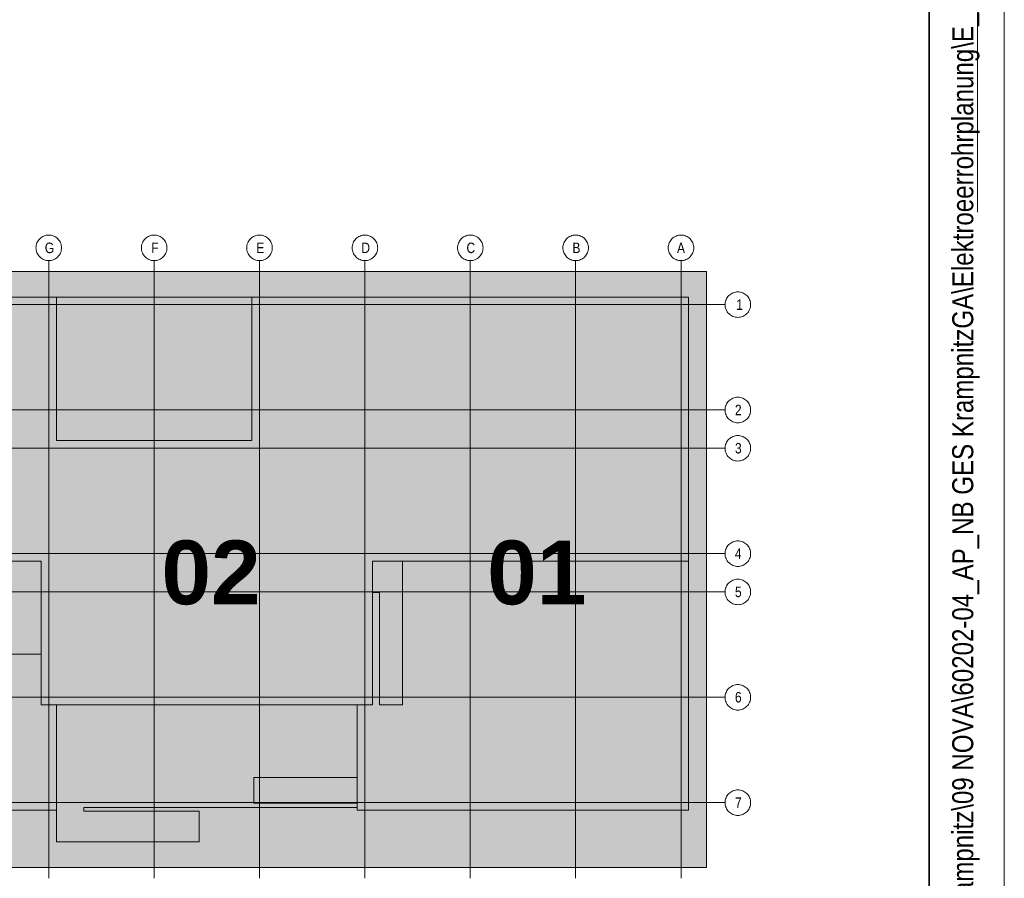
# Model space of a CAD drawing. Extents: x -720 to 300, y 62 to 1162.
# Tile 36 of 256: x 235 to 300, y 239 to 296. Entities that reach past the tile are written whole.
import ezdxf
from ezdxf.lldxf.tags import DXFTag

# ---------------------------------------------------------------- set-up
doc = ezdxf.new("R2010")
doc.units = 0
for name, color, linetype, lineweight in [('iwb_Plankopf Linie', 7, 'Continuous', 13), ('iwb_Plankopf Rahmen', 7, 'Continuous', 35), ('iwb_Plankopf Text', 7, 'Continuous', 18), ('PK_LP', 7, 'Continuous', 9), ('PK_LP_Achsen', 7, 'STRICHPUNKT2', 5)]:
    doc.layers.add(name, color=color, linetype=linetype, lineweight=lineweight)
for name, color, linetype, lineweight, true_color in [('PK_LP_T06', 7, 'Continuous', 9, 0xb2b200), ('PK_LP_T06_Rest', 9, 'Continuous', 9, 0x808080), ('PK_LP_Tennung', 9, 'Continuous', 18, 0x808080)]:
    doc.layers.add(name, color=color, linetype=linetype, lineweight=lineweight, true_color=true_color)
doc.styles.get("Standard").update_dxf_attribs({"font": 'ARIALN.TTF'})
tags = doc.linetypes.add('grob', pattern=[14, 3, -8, 3]).pattern_tags.tags
tags[8:9] = [DXFTag(74, 4), DXFTag(75, 0), DXFTag(340, '0'), DXFTag(46, 0.0), DXFTag(50, 0.0), DXFTag(44, 0.0), DXFTag(45, 0.0)]
tags[6:7] = [DXFTag(74, 4), DXFTag(75, 0), DXFTag(340, '0'), DXFTag(46, 0.0), DXFTag(50, 0.0), DXFTag(44, 0.0), DXFTag(45, 0.0)]
tags[4:5] = [DXFTag(74, 4), DXFTag(75, 0), DXFTag(340, '0'), DXFTag(46, 0.0), DXFTag(50, 0.0), DXFTag(44, 0.0), DXFTag(45, 0.0)]
tags = doc.linetypes.add('STRICHPUNKT2', pattern=[12.7, 6.35, -3.175, 0, -3.175]).pattern_tags.tags
tags[10:11] = [DXFTag(74, 4), DXFTag(75, 0), DXFTag(340, '0'), DXFTag(46, 0.0), DXFTag(50, 0.0), DXFTag(44, 0.0), DXFTag(45, 0.0)]
tags[8:9] = [DXFTag(74, 4), DXFTag(75, 0), DXFTag(340, '0'), DXFTag(46, 0.0), DXFTag(50, 0.0), DXFTag(44, 0.0), DXFTag(45, 0.0)]
tags[6:7] = [DXFTag(74, 4), DXFTag(75, 0), DXFTag(340, '0'), DXFTag(46, 0.0), DXFTag(50, 0.0), DXFTag(44, 0.0), DXFTag(45, 0.0)]
tags[4:5] = [DXFTag(74, 4), DXFTag(75, 0), DXFTag(340, '0'), DXFTag(46, 0.0), DXFTag(50, 0.0), DXFTag(44, 0.0), DXFTag(45, 0.0)]

# ---------------------------------------------------------------- blocks, each defined once
blk = doc.blocks.new('Blockreferenz-A06G93U78I')
at = {"layer": 'PK_LP', "linetype": 'grob', "lineweight": 5, "ltscale": 0.13}
for p, q in [((215.726, 279.685), (236.763, 279.685)), ((236.763, 279.685), (257.801, 279.685)), ((236.763, 240.014), (236.763, 279.685)), ((236.763, 279.685), (236.763, 240.014)), ((257.801, 279.685), (280.538, 279.685)), ((257.801, 240.014), (257.801, 279.685)), ((257.801, 279.685), (257.801, 240.014)), ((280.538, 279.685), (280.538, 240.014)), ((236.763, 240.014), (215.726, 240.014)), ((257.801, 240.014), (236.763, 240.014)), ((280.538, 240.014), (257.801, 240.014))]:
    blk.add_line(p, q, dxfattribs=at)
at = {"layer": 'PK_LP', "linetype": 'ByBlock', "lineweight": 13, "ltscale": 0.13}
for p, q in [((208.206, 277.985), (237.271, 277.985)), ((237.271, 277.985), (250.281, 277.985)), ((237.271, 268.423), (237.271, 277.985)), ((237.271, 277.985), (237.271, 268.423)), ((250.281, 277.985), (250.281, 268.423)), ((250.281, 268.423), (250.281, 277.985)), ((250.281, 277.985), (279.346, 277.985)), ((279.346, 277.985), (279.346, 260.395)), ((250.281, 268.423), (237.271, 268.423)), ((237.271, 268.423), (250.281, 268.423)), ((236.256, 260.395), (216.233, 260.395)), ((236.256, 250.833), (236.256, 260.395)), ((279.346, 260.395), (258.308, 260.395)), ((258.308, 260.395), (258.308, 250.833)), ((260.306, 260.395), (258.308, 260.395)), ((258.308, 260.395), (258.308, 258.319)), ((279.346, 260.395), (258.308, 260.395)), ((258.308, 260.395), (258.308, 250.833)), ((260.306, 250.833), (260.306, 260.395)), ((279.346, 243.82), (279.346, 260.395)), ((258.308, 258.319), (258.776, 258.319)), ((258.776, 258.319), (258.776, 250.833)), ((236.256, 254.222), (220.371, 254.222)), ((236.256, 250.833), (236.256, 254.222)), ((237.271, 250.833), (236.256, 250.833)), ((258.308, 250.833), (236.256, 250.833)), ((237.271, 250.833), (237.271, 241.714)), ((257.293, 250.833), (237.271, 250.833)), ((237.271, 243.82), (237.271, 250.833)), ((257.293, 243.996), (257.293, 250.833)), ((258.308, 250.833), (257.293, 250.833)), ((257.293, 250.833), (257.293, 245.994)), ((258.776, 250.833), (260.306, 250.833)), ((250.408, 245.994), (250.408, 244.294)), ((257.293, 245.994), (250.408, 245.994)), ((215.218, 243.82), (237.271, 243.82)), ((239.097, 243.754), (239.097, 243.996)), ((239.097, 243.996), (257.293, 243.996)), ((246.781, 243.754), (239.097, 243.754)), ((246.781, 241.714), (246.781, 243.754)), ((250.408, 244.294), (257.293, 244.294)), ((257.293, 244.294), (257.293, 243.82)), ((257.293, 243.82), (279.346, 243.82)), ((237.271, 241.714), (246.781, 241.714))]:
    blk.add_line(p, q, dxfattribs=at)
at = {"layer": 'PK_LP_Achsen', "linetype": 'ByBlock', "ltscale": 0.13}
for p, q in [((236.057, 281.73), (236.106, 281.797)), ((236.106, 281.797), (236.162, 281.859)), ((236.162, 281.859), (236.224, 281.915)), ((236.224, 281.915), (236.291, 281.964)), ((236.291, 281.964), (236.363, 282.007)), ((236.363, 282.007), (236.438, 282.043)), ((236.438, 282.043), (236.517, 282.071)), ((236.517, 282.071), (236.598, 282.091)), ((236.598, 282.091), (236.68, 282.103)), ((236.68, 282.103), (236.763, 282.108)), ((236.763, 282.108), (236.847, 282.103)), ((236.847, 282.103), (236.929, 282.091)), ((236.929, 282.091), (237.01, 282.071)), ((237.01, 282.071), (237.089, 282.043)), ((237.089, 282.043), (237.164, 282.007)), ((237.164, 282.007), (237.236, 281.964)), ((237.236, 281.964), (237.303, 281.915)), ((237.303, 281.915), (237.364, 281.859)), ((237.364, 281.859), (237.42, 281.797)), ((237.42, 281.797), (237.47, 281.73)), ((243.069, 281.73), (243.119, 281.797)), ((243.119, 281.797), (243.175, 281.859)), ((243.175, 281.859), (243.237, 281.915)), ((243.237, 281.915), (243.304, 281.964)), ((243.304, 281.964), (243.375, 282.007)), ((243.375, 282.007), (243.451, 282.043)), ((243.451, 282.043), (243.529, 282.071)), ((243.529, 282.071), (243.61, 282.091)), ((243.61, 282.091), (243.693, 282.103)), ((243.693, 282.103), (243.776, 282.108)), ((243.776, 282.108), (243.859, 282.103)), ((243.859, 282.103), (243.942, 282.091)), ((243.942, 282.091), (244.023, 282.071)), ((244.023, 282.071), (244.101, 282.043)), ((244.101, 282.043), (244.177, 282.007)), ((244.177, 282.007), (244.248, 281.964)), ((244.248, 281.964), (244.315, 281.915)), ((244.315, 281.915), (244.377, 281.859)), ((244.377, 281.859), (244.433, 281.797)), ((244.433, 281.797), (244.483, 281.73)), ((250.082, 281.73), (250.131, 281.797)), ((250.131, 281.797), (250.187, 281.859)), ((250.187, 281.859), (250.249, 281.915)), ((250.249, 281.915), (250.316, 281.964)), ((250.316, 281.964), (250.388, 282.007)), ((250.388, 282.007), (250.463, 282.043)), ((250.463, 282.043), (250.542, 282.071)), ((250.542, 282.071), (250.623, 282.091)), ((250.623, 282.091), (250.705, 282.103)), ((250.705, 282.103), (250.788, 282.108)), ((250.788, 282.108), (250.872, 282.103)), ((250.872, 282.103), (250.954, 282.091)), ((250.954, 282.091), (251.035, 282.071)), ((251.035, 282.071), (251.114, 282.043)), ((251.114, 282.043), (251.189, 282.007)), ((251.189, 282.007), (251.261, 281.964)), ((251.261, 281.964), (251.328, 281.915)), ((251.328, 281.915), (251.389, 281.859)), ((251.389, 281.859), (251.445, 281.797)), ((251.445, 281.797), (251.495, 281.73)), ((257.094, 281.73), (257.144, 281.797)), ((257.144, 281.797), (257.2, 281.859)), ((257.2, 281.859), (257.262, 281.915)), ((257.262, 281.915), (257.329, 281.964)), ((257.329, 281.964), (257.4, 282.007)), ((257.4, 282.007), (257.476, 282.043)), ((257.476, 282.043), (257.554, 282.071)), ((257.554, 282.071), (257.635, 282.091)), ((257.635, 282.091), (257.718, 282.103)), ((257.718, 282.103), (257.801, 282.108)), ((257.801, 282.108), (257.884, 282.103)), ((257.884, 282.103), (257.967, 282.091)), ((257.967, 282.091), (258.048, 282.071)), ((258.048, 282.071), (258.126, 282.043)), ((258.126, 282.043), (258.202, 282.007)), ((258.202, 282.007), (258.273, 281.964)), ((258.273, 281.964), (258.34, 281.915)), ((258.34, 281.915), (258.402, 281.859)), ((258.402, 281.859), (258.458, 281.797)), ((258.458, 281.797), (258.508, 281.73)), ((264.107, 281.73), (264.156, 281.797)), ((264.156, 281.797), (264.212, 281.859)), ((264.212, 281.859), (264.274, 281.915)), ((264.274, 281.915), (264.341, 281.964)), ((264.341, 281.964), (264.413, 282.007)), ((264.413, 282.007), (264.488, 282.043)), ((264.488, 282.043), (264.567, 282.071)), ((264.567, 282.071), (264.648, 282.091)), ((264.648, 282.091), (264.73, 282.103)), ((264.73, 282.103), (264.813, 282.108)), ((264.813, 282.108), (264.897, 282.103)), ((264.897, 282.103), (264.979, 282.091)), ((264.979, 282.091), (265.06, 282.071)), ((265.06, 282.071), (265.139, 282.043)), ((265.139, 282.043), (265.214, 282.007)), ((265.214, 282.007), (265.286, 281.964)), ((265.286, 281.964), (265.353, 281.915)), ((265.353, 281.915), (265.414, 281.859)), ((265.414, 281.859), (265.47, 281.797)), ((265.47, 281.797), (265.52, 281.73)), ((271.119, 281.73), (271.169, 281.797)), ((271.169, 281.797), (271.225, 281.859)), ((271.225, 281.859), (271.287, 281.915)), ((271.287, 281.915), (271.354, 281.964)), ((271.354, 281.964), (271.425, 282.007)), ((271.425, 282.007), (271.501, 282.043)), ((271.501, 282.043), (271.579, 282.071)), ((271.579, 282.071), (271.66, 282.091)), ((271.66, 282.091), (271.743, 282.103)), ((271.743, 282.103), (271.826, 282.108)), ((271.826, 282.108), (271.909, 282.103)), ((271.909, 282.103), (271.992, 282.091)), ((271.992, 282.091), (272.073, 282.071)), ((272.073, 282.071), (272.151, 282.043)), ((272.151, 282.043), (272.227, 282.007)), ((272.227, 282.007), (272.298, 281.964)), ((272.298, 281.964), (272.365, 281.915)), ((272.365, 281.915), (272.427, 281.859)), ((272.427, 281.859), (272.483, 281.797)), ((272.483, 281.797), (272.533, 281.73)), ((278.132, 281.73), (278.181, 281.797)), ((278.181, 281.797), (278.237, 281.859)), ((278.237, 281.859), (278.299, 281.915)), ((278.299, 281.915), (278.366, 281.964)), ((278.366, 281.964), (278.438, 282.007)), ((278.438, 282.007), (278.513, 282.043)), ((278.513, 282.043), (278.592, 282.071)), ((278.592, 282.071), (278.673, 282.091)), ((278.673, 282.091), (278.755, 282.103)), ((278.755, 282.103), (278.838, 282.108)), ((278.838, 282.108), (278.922, 282.103)), ((278.922, 282.103), (279.004, 282.091)), ((279.004, 282.091), (279.085, 282.071)), ((279.085, 282.071), (279.164, 282.043)), ((279.164, 282.043), (279.239, 282.007)), ((279.239, 282.007), (279.311, 281.964)), ((279.311, 281.964), (279.378, 281.915)), ((279.378, 281.915), (279.439, 281.859)), ((279.439, 281.859), (279.495, 281.797)), ((279.495, 281.797), (279.545, 281.73)), ((235.913, 281.258), (235.918, 281.341)), ((235.918, 281.174), (235.913, 281.258)), ((235.918, 281.341), (235.93, 281.423)), ((235.93, 281.092), (235.918, 281.174)), ((235.93, 281.423), (235.95, 281.504)), ((235.95, 281.504), (235.978, 281.583)), ((235.978, 281.583), (236.014, 281.658)), ((236.014, 281.658), (236.057, 281.73)), ((237.47, 281.73), (237.513, 281.658)), ((237.513, 281.658), (237.549, 281.583)), ((237.549, 281.583), (237.577, 281.504)), ((237.577, 281.504), (237.597, 281.423)), ((237.597, 281.423), (237.609, 281.341)), ((237.609, 281.174), (237.597, 281.092)), ((237.609, 281.341), (237.613, 281.258)), ((237.613, 281.258), (237.609, 281.174)), ((242.926, 281.258), (242.93, 281.341)), ((242.93, 281.174), (242.926, 281.258)), ((242.93, 281.341), (242.942, 281.423)), ((242.942, 281.092), (242.93, 281.174)), ((242.942, 281.423), (242.963, 281.504)), ((242.963, 281.504), (242.991, 281.583)), ((242.991, 281.583), (243.026, 281.658)), ((243.026, 281.658), (243.069, 281.73)), ((244.483, 281.73), (244.526, 281.658)), ((244.526, 281.658), (244.561, 281.583)), ((244.561, 281.583), (244.589, 281.504)), ((244.589, 281.504), (244.61, 281.423)), ((244.61, 281.423), (244.622, 281.341)), ((244.622, 281.174), (244.61, 281.092)), ((244.622, 281.341), (244.626, 281.258)), ((244.626, 281.258), (244.622, 281.174)), ((249.938, 281.258), (249.943, 281.341)), ((249.943, 281.174), (249.938, 281.258)), ((249.943, 281.341), (249.955, 281.423)), ((249.955, 281.092), (249.943, 281.174)), ((249.955, 281.423), (249.975, 281.504)), ((249.975, 281.504), (250.003, 281.583)), ((250.003, 281.583), (250.039, 281.658)), ((250.039, 281.658), (250.082, 281.73)), ((251.495, 281.73), (251.538, 281.658)), ((251.538, 281.658), (251.574, 281.583)), ((251.574, 281.583), (251.602, 281.504)), ((251.602, 281.504), (251.622, 281.423)), ((251.622, 281.423), (251.634, 281.341)), ((251.634, 281.174), (251.622, 281.092)), ((251.634, 281.341), (251.638, 281.258)), ((251.638, 281.258), (251.634, 281.174)), ((256.951, 281.258), (256.955, 281.341)), ((256.955, 281.174), (256.951, 281.258)), ((256.955, 281.341), (256.967, 281.423)), ((256.967, 281.092), (256.955, 281.174)), ((256.967, 281.423), (256.988, 281.504)), ((256.988, 281.504), (257.016, 281.583)), ((257.016, 281.583), (257.051, 281.658)), ((257.051, 281.658), (257.094, 281.73)), ((258.508, 281.73), (258.551, 281.658)), ((258.551, 281.658), (258.586, 281.583)), ((258.586, 281.583), (258.614, 281.504)), ((258.614, 281.504), (258.635, 281.423)), ((258.635, 281.423), (258.647, 281.341)), ((258.647, 281.174), (258.635, 281.092)), ((258.647, 281.341), (258.651, 281.258)), ((258.651, 281.258), (258.647, 281.174)), ((263.963, 281.258), (263.968, 281.341)), ((263.968, 281.174), (263.963, 281.258)), ((263.968, 281.341), (263.98, 281.423)), ((263.98, 281.092), (263.968, 281.174)), ((263.98, 281.423), (264, 281.504)), ((264, 281.504), (264.028, 281.583)), ((264.028, 281.583), (264.064, 281.658)), ((264.064, 281.658), (264.107, 281.73)), ((265.52, 281.73), (265.563, 281.658)), ((265.563, 281.658), (265.599, 281.583)), ((265.599, 281.583), (265.627, 281.504)), ((265.627, 281.504), (265.647, 281.423)), ((265.647, 281.423), (265.659, 281.341)), ((265.659, 281.174), (265.647, 281.092)), ((265.659, 281.341), (265.663, 281.258)), ((265.663, 281.258), (265.659, 281.174)), ((270.976, 281.258), (270.98, 281.341)), ((270.98, 281.174), (270.976, 281.258)), ((270.98, 281.341), (270.992, 281.423)), ((270.992, 281.092), (270.98, 281.174)), ((270.992, 281.423), (271.013, 281.504)), ((271.013, 281.504), (271.041, 281.583)), ((271.041, 281.583), (271.076, 281.658)), ((271.076, 281.658), (271.119, 281.73)), ((272.533, 281.73), (272.576, 281.658)), ((272.576, 281.658), (272.611, 281.583)), ((272.611, 281.583), (272.639, 281.504)), ((272.639, 281.504), (272.66, 281.423)), ((272.66, 281.423), (272.672, 281.341)), ((272.672, 281.174), (272.66, 281.092)), ((272.672, 281.341), (272.676, 281.258)), ((272.676, 281.258), (272.672, 281.174)), ((277.988, 281.258), (277.993, 281.341)), ((277.993, 281.174), (277.988, 281.258)), ((277.993, 281.341), (278.005, 281.423)), ((278.005, 281.092), (277.993, 281.174)), ((278.005, 281.423), (278.025, 281.504)), ((278.025, 281.504), (278.053, 281.583)), ((278.053, 281.583), (278.089, 281.658)), ((278.089, 281.658), (278.132, 281.73)), ((279.545, 281.73), (279.588, 281.658)), ((279.588, 281.658), (279.624, 281.583)), ((279.624, 281.583), (279.652, 281.504)), ((279.652, 281.504), (279.672, 281.423)), ((279.672, 281.423), (279.684, 281.341)), ((279.684, 281.174), (279.672, 281.092)), ((279.684, 281.341), (279.688, 281.258)), ((279.688, 281.258), (279.684, 281.174)), ((235.95, 281.011), (235.93, 281.092)), ((235.978, 280.932), (235.95, 281.011)), ((236.014, 280.857), (235.978, 280.932)), ((236.057, 280.785), (236.014, 280.857)), ((236.106, 280.718), (236.057, 280.785)), ((236.162, 280.656), (236.106, 280.718)), ((236.224, 280.6), (236.162, 280.656)), ((236.291, 280.551), (236.224, 280.6)), ((236.363, 280.508), (236.291, 280.551)), ((236.438, 280.472), (236.363, 280.508)), ((236.517, 280.444), (236.438, 280.472)), ((237.089, 280.472), (237.01, 280.444)), ((237.164, 280.508), (237.089, 280.472)), ((237.236, 280.551), (237.164, 280.508)), ((237.303, 280.6), (237.236, 280.551)), ((237.364, 280.656), (237.303, 280.6)), ((237.42, 280.718), (237.364, 280.656)), ((237.47, 280.785), (237.42, 280.718)), ((237.513, 280.857), (237.47, 280.785)), ((237.549, 280.932), (237.513, 280.857)), ((237.577, 281.011), (237.549, 280.932)), ((237.597, 281.092), (237.577, 281.011)), ((242.963, 281.011), (242.942, 281.092)), ((242.991, 280.932), (242.963, 281.011)), ((243.026, 280.857), (242.991, 280.932)), ((243.069, 280.785), (243.026, 280.857)), ((243.119, 280.718), (243.069, 280.785)), ((243.175, 280.656), (243.119, 280.718)), ((243.237, 280.6), (243.175, 280.656)), ((243.304, 280.551), (243.237, 280.6)), ((243.375, 280.508), (243.304, 280.551)), ((243.451, 280.472), (243.375, 280.508)), ((243.529, 280.444), (243.451, 280.472)), ((244.101, 280.472), (244.023, 280.444)), ((244.177, 280.508), (244.101, 280.472)), ((244.248, 280.551), (244.177, 280.508)), ((244.315, 280.6), (244.248, 280.551)), ((244.377, 280.656), (244.315, 280.6)), ((244.433, 280.718), (244.377, 280.656)), ((244.483, 280.785), (244.433, 280.718)), ((244.526, 280.857), (244.483, 280.785)), ((244.561, 280.932), (244.526, 280.857)), ((244.589, 281.011), (244.561, 280.932)), ((244.61, 281.092), (244.589, 281.011)), ((249.975, 281.011), (249.955, 281.092)), ((250.003, 280.932), (249.975, 281.011)), ((250.039, 280.857), (250.003, 280.932)), ((250.082, 280.785), (250.039, 280.857)), ((250.131, 280.718), (250.082, 280.785)), ((250.187, 280.656), (250.131, 280.718)), ((250.249, 280.6), (250.187, 280.656)), ((250.316, 280.551), (250.249, 280.6)), ((250.388, 280.508), (250.316, 280.551)), ((250.463, 280.472), (250.388, 280.508)), ((250.542, 280.444), (250.463, 280.472)), ((251.114, 280.472), (251.035, 280.444)), ((251.189, 280.508), (251.114, 280.472)), ((251.261, 280.551), (251.189, 280.508)), ((251.328, 280.6), (251.261, 280.551)), ((251.389, 280.656), (251.328, 280.6)), ((251.445, 280.718), (251.389, 280.656)), ((251.495, 280.785), (251.445, 280.718)), ((251.538, 280.857), (251.495, 280.785)), ((251.574, 280.932), (251.538, 280.857)), ((251.602, 281.011), (251.574, 280.932)), ((251.622, 281.092), (251.602, 281.011)), ((256.988, 281.011), (256.967, 281.092)), ((257.016, 280.932), (256.988, 281.011)), ((257.051, 280.857), (257.016, 280.932)), ((257.094, 280.785), (257.051, 280.857)), ((257.144, 280.718), (257.094, 280.785)), ((257.2, 280.656), (257.144, 280.718)), ((257.262, 280.6), (257.2, 280.656)), ((257.329, 280.551), (257.262, 280.6)), ((257.4, 280.508), (257.329, 280.551)), ((257.476, 280.472), (257.4, 280.508)), ((257.554, 280.444), (257.476, 280.472)), ((258.126, 280.472), (258.048, 280.444)), ((258.202, 280.508), (258.126, 280.472)), ((258.273, 280.551), (258.202, 280.508)), ((258.34, 280.6), (258.273, 280.551)), ((258.402, 280.656), (258.34, 280.6)), ((258.458, 280.718), (258.402, 280.656)), ((258.508, 280.785), (258.458, 280.718)), ((258.551, 280.857), (258.508, 280.785)), ((258.586, 280.932), (258.551, 280.857)), ((258.614, 281.011), (258.586, 280.932)), ((258.635, 281.092), (258.614, 281.011)), ((264, 281.011), (263.98, 281.092)), ((264.028, 280.932), (264, 281.011)), ((264.064, 280.857), (264.028, 280.932)), ((264.107, 280.785), (264.064, 280.857)), ((264.156, 280.718), (264.107, 280.785)), ((264.212, 280.656), (264.156, 280.718)), ((264.274, 280.6), (264.212, 280.656)), ((264.341, 280.551), (264.274, 280.6)), ((264.413, 280.508), (264.341, 280.551)), ((264.488, 280.472), (264.413, 280.508)), ((264.567, 280.444), (264.488, 280.472)), ((265.139, 280.472), (265.06, 280.444)), ((265.214, 280.508), (265.139, 280.472)), ((265.286, 280.551), (265.214, 280.508)), ((265.353, 280.6), (265.286, 280.551)), ((265.414, 280.656), (265.353, 280.6)), ((265.47, 280.718), (265.414, 280.656)), ((265.52, 280.785), (265.47, 280.718)), ((265.563, 280.857), (265.52, 280.785)), ((265.599, 280.932), (265.563, 280.857)), ((265.627, 281.011), (265.599, 280.932)), ((265.647, 281.092), (265.627, 281.011)), ((271.013, 281.011), (270.992, 281.092)), ((271.041, 280.932), (271.013, 281.011)), ((271.076, 280.857), (271.041, 280.932)), ((271.119, 280.785), (271.076, 280.857)), ((271.169, 280.718), (271.119, 280.785)), ((271.225, 280.656), (271.169, 280.718)), ((271.287, 280.6), (271.225, 280.656)), ((271.354, 280.551), (271.287, 280.6)), ((271.425, 280.508), (271.354, 280.551)), ((271.501, 280.472), (271.425, 280.508)), ((271.579, 280.444), (271.501, 280.472)), ((272.151, 280.472), (272.073, 280.444)), ((272.227, 280.508), (272.151, 280.472)), ((272.298, 280.551), (272.227, 280.508)), ((272.365, 280.6), (272.298, 280.551)), ((272.427, 280.656), (272.365, 280.6)), ((272.483, 280.718), (272.427, 280.656)), ((272.533, 280.785), (272.483, 280.718)), ((272.576, 280.857), (272.533, 280.785)), ((272.611, 280.932), (272.576, 280.857)), ((272.639, 281.011), (272.611, 280.932)), ((272.66, 281.092), (272.639, 281.011)), ((278.025, 281.011), (278.005, 281.092)), ((278.053, 280.932), (278.025, 281.011)), ((278.089, 280.857), (278.053, 280.932)), ((278.132, 280.785), (278.089, 280.857)), ((278.181, 280.718), (278.132, 280.785)), ((278.237, 280.656), (278.181, 280.718)), ((278.299, 280.6), (278.237, 280.656)), ((278.366, 280.551), (278.299, 280.6)), ((278.438, 280.508), (278.366, 280.551)), ((278.513, 280.472), (278.438, 280.508)), ((278.592, 280.444), (278.513, 280.472)), ((279.164, 280.472), (279.085, 280.444)), ((279.239, 280.508), (279.164, 280.472)), ((279.311, 280.551), (279.239, 280.508)), ((279.378, 280.6), (279.311, 280.551)), ((279.439, 280.656), (279.378, 280.6)), ((279.495, 280.718), (279.439, 280.656)), ((279.545, 280.785), (279.495, 280.718)), ((279.588, 280.857), (279.545, 280.785)), ((279.624, 280.932), (279.588, 280.857)), ((279.652, 281.011), (279.624, 280.932)), ((279.672, 281.092), (279.652, 281.011)), ((236.598, 280.424), (236.517, 280.444)), ((236.68, 280.412), (236.598, 280.424)), ((236.763, 280.408), (236.68, 280.412)), ((236.847, 280.412), (236.763, 280.408)), ((236.929, 280.424), (236.847, 280.412)), ((237.01, 280.444), (236.929, 280.424)), ((243.61, 280.424), (243.529, 280.444)), ((243.693, 280.412), (243.61, 280.424)), ((243.776, 280.408), (243.693, 280.412)), ((243.859, 280.412), (243.776, 280.408)), ((243.942, 280.424), (243.859, 280.412)), ((244.023, 280.444), (243.942, 280.424)), ((250.623, 280.424), (250.542, 280.444)), ((250.705, 280.412), (250.623, 280.424)), ((250.788, 280.408), (250.705, 280.412)), ((250.872, 280.412), (250.788, 280.408)), ((250.954, 280.424), (250.872, 280.412)), ((251.035, 280.444), (250.954, 280.424)), ((257.635, 280.424), (257.554, 280.444)), ((257.718, 280.412), (257.635, 280.424)), ((257.801, 280.408), (257.718, 280.412)), ((257.884, 280.412), (257.801, 280.408)), ((257.967, 280.424), (257.884, 280.412)), ((258.048, 280.444), (257.967, 280.424)), ((264.648, 280.424), (264.567, 280.444)), ((264.73, 280.412), (264.648, 280.424)), ((264.813, 280.408), (264.73, 280.412)), ((264.897, 280.412), (264.813, 280.408)), ((264.979, 280.424), (264.897, 280.412)), ((265.06, 280.444), (264.979, 280.424)), ((271.66, 280.424), (271.579, 280.444)), ((271.743, 280.412), (271.66, 280.424)), ((271.826, 280.408), (271.743, 280.412)), ((271.909, 280.412), (271.826, 280.408)), ((271.992, 280.424), (271.909, 280.412)), ((272.073, 280.444), (271.992, 280.424)), ((278.673, 280.424), (278.592, 280.444)), ((278.755, 280.412), (278.673, 280.424)), ((278.838, 280.408), (278.755, 280.412)), ((278.922, 280.412), (278.838, 280.408)), ((279.004, 280.424), (278.922, 280.412)), ((279.085, 280.444), (279.004, 280.424)), ((281.833, 277.803), (281.869, 277.878)), ((281.869, 277.878), (281.912, 277.95)), ((281.912, 277.95), (281.961, 278.017)), ((281.961, 278.017), (282.017, 278.079)), ((282.017, 278.079), (282.079, 278.135)), ((282.079, 278.135), (282.146, 278.184)), ((282.146, 278.184), (282.218, 278.227)), ((282.218, 278.227), (282.293, 278.263)), ((282.293, 278.263), (282.372, 278.291)), ((282.372, 278.291), (282.453, 278.311)), ((282.453, 278.311), (282.535, 278.323)), ((282.535, 278.323), (282.618, 278.328)), ((282.618, 278.328), (282.702, 278.323)), ((282.702, 278.323), (282.784, 278.311)), ((282.784, 278.311), (282.865, 278.291)), ((282.865, 278.291), (282.944, 278.263)), ((282.944, 278.263), (283.019, 278.227)), ((283.019, 278.227), (283.091, 278.184)), ((283.091, 278.184), (283.158, 278.135)), ((283.158, 278.135), (283.219, 278.079)), ((283.219, 278.079), (283.275, 278.017)), ((283.275, 278.017), (283.325, 277.95)), ((283.325, 277.95), (283.368, 277.878)), ((283.368, 277.878), (283.404, 277.803)), ((281.768, 277.478), (281.772, 277.561)), ((281.772, 277.394), (281.768, 277.478)), ((281.772, 277.561), (281.785, 277.643)), ((281.785, 277.312), (281.772, 277.394)), ((281.785, 277.643), (281.805, 277.724)), ((281.805, 277.231), (281.785, 277.312)), ((281.805, 277.724), (281.833, 277.803)), ((281.833, 277.152), (281.805, 277.231)), ((283.404, 277.803), (283.432, 277.724)), ((283.432, 277.231), (283.404, 277.152)), ((283.432, 277.724), (283.452, 277.643)), ((283.452, 277.312), (283.432, 277.231)), ((283.452, 277.643), (283.464, 277.561)), ((283.464, 277.394), (283.452, 277.312)), ((283.464, 277.561), (283.468, 277.478)), ((283.468, 277.478), (283.464, 277.394)), ((281.869, 277.077), (281.833, 277.152)), ((281.912, 277.005), (281.869, 277.077)), ((281.961, 276.938), (281.912, 277.005)), ((282.017, 276.877), (281.961, 276.938)), ((282.079, 276.82), (282.017, 276.877)), ((282.146, 276.771), (282.079, 276.82)), ((282.218, 276.728), (282.146, 276.771)), ((282.293, 276.692), (282.218, 276.728)), ((282.372, 276.664), (282.293, 276.692)), ((282.453, 276.644), (282.372, 276.664)), ((282.535, 276.632), (282.453, 276.644)), ((282.618, 276.628), (282.535, 276.632)), ((282.702, 276.632), (282.618, 276.628)), ((282.784, 276.644), (282.702, 276.632)), ((282.865, 276.664), (282.784, 276.644)), ((282.944, 276.692), (282.865, 276.664)), ((283.019, 276.728), (282.944, 276.692)), ((283.091, 276.771), (283.019, 276.728)), ((283.158, 276.82), (283.091, 276.771)), ((283.219, 276.877), (283.158, 276.82)), ((283.275, 276.938), (283.219, 276.877)), ((283.325, 277.005), (283.275, 276.938)), ((283.368, 277.077), (283.325, 277.005)), ((283.404, 277.152), (283.368, 277.077)), ((282.293, 271.25), (282.372, 271.278)), ((282.372, 271.278), (282.453, 271.299)), ((282.453, 271.299), (282.535, 271.311)), ((282.535, 271.311), (282.618, 271.315)), ((282.618, 271.315), (282.702, 271.311)), ((282.702, 271.311), (282.784, 271.299)), ((282.784, 271.299), (282.865, 271.278)), ((282.865, 271.278), (282.944, 271.25)), ((281.772, 270.548), (281.785, 270.631)), ((281.785, 270.631), (281.805, 270.712)), ((281.805, 270.712), (281.833, 270.79)), ((281.833, 270.79), (281.869, 270.866)), ((281.869, 270.866), (281.912, 270.937)), ((281.912, 270.937), (281.961, 271.004)), ((281.961, 271.004), (282.017, 271.066)), ((282.017, 271.066), (282.079, 271.122)), ((282.079, 271.122), (282.146, 271.172)), ((282.146, 271.172), (282.218, 271.215)), ((282.218, 271.215), (282.293, 271.25)), ((282.944, 271.25), (283.019, 271.215)), ((283.019, 271.215), (283.091, 271.172)), ((283.091, 271.172), (283.158, 271.122)), ((283.158, 271.122), (283.219, 271.066)), ((283.219, 271.066), (283.275, 271.004)), ((283.275, 271.004), (283.325, 270.937)), ((283.325, 270.937), (283.368, 270.866)), ((283.368, 270.866), (283.404, 270.79)), ((283.404, 270.79), (283.432, 270.712)), ((283.432, 270.712), (283.452, 270.631)), ((283.452, 270.631), (283.464, 270.548)), ((281.768, 270.465), (281.772, 270.548)), ((281.772, 270.382), (281.768, 270.465)), ((281.785, 270.299), (281.772, 270.382)), ((281.805, 270.218), (281.785, 270.299)), ((281.833, 270.14), (281.805, 270.218)), ((281.869, 270.064), (281.833, 270.14)), ((281.912, 269.993), (281.869, 270.064)), ((281.961, 269.926), (281.912, 269.993)), ((283.325, 269.993), (283.275, 269.926)), ((283.368, 270.064), (283.325, 269.993)), ((283.404, 270.14), (283.368, 270.064)), ((283.432, 270.218), (283.404, 270.14)), ((283.452, 270.299), (283.432, 270.218)), ((283.464, 270.382), (283.452, 270.299)), ((283.464, 270.548), (283.468, 270.465)), ((283.468, 270.465), (283.464, 270.382)), ((282.017, 269.864), (281.961, 269.926)), ((282.079, 269.808), (282.017, 269.864)), ((282.146, 269.758), (282.079, 269.808)), ((282.218, 269.715), (282.146, 269.758)), ((282.293, 269.68), (282.218, 269.715)), ((282.372, 269.652), (282.293, 269.68)), ((282.453, 269.631), (282.372, 269.652)), ((282.535, 269.619), (282.453, 269.631)), ((282.618, 269.615), (282.535, 269.619)), ((282.702, 269.619), (282.618, 269.615)), ((282.784, 269.631), (282.702, 269.619)), ((282.865, 269.652), (282.784, 269.631)), ((282.944, 269.68), (282.865, 269.652)), ((283.019, 269.715), (282.944, 269.68)), ((283.091, 269.758), (283.019, 269.715)), ((283.158, 269.808), (283.091, 269.758)), ((283.219, 269.864), (283.158, 269.808)), ((283.275, 269.926), (283.219, 269.864)), ((282.146, 268.622), (282.218, 268.665)), ((282.218, 268.665), (282.293, 268.7)), ((282.293, 268.7), (282.372, 268.728)), ((282.372, 268.728), (282.453, 268.749)), ((282.453, 268.749), (282.535, 268.761)), ((282.535, 268.761), (282.618, 268.765)), ((282.618, 268.765), (282.702, 268.761)), ((282.702, 268.761), (282.784, 268.749)), ((282.784, 268.749), (282.865, 268.728)), ((282.865, 268.728), (282.944, 268.7)), ((282.944, 268.7), (283.019, 268.665)), ((283.019, 268.665), (283.091, 268.622)), ((281.768, 267.915), (281.772, 267.998)), ((281.772, 267.998), (281.785, 268.081)), ((281.785, 268.081), (281.805, 268.162)), ((281.805, 268.162), (281.833, 268.24)), ((281.833, 268.24), (281.869, 268.316)), ((281.869, 268.316), (281.912, 268.387)), ((281.912, 268.387), (281.961, 268.454)), ((281.961, 268.454), (282.017, 268.516)), ((282.017, 268.516), (282.079, 268.572)), ((282.079, 268.572), (282.146, 268.622)), ((283.091, 268.622), (283.158, 268.572)), ((283.158, 268.572), (283.219, 268.516)), ((283.219, 268.516), (283.275, 268.454)), ((283.275, 268.454), (283.325, 268.387)), ((283.325, 268.387), (283.368, 268.316)), ((283.368, 268.316), (283.404, 268.24)), ((283.404, 268.24), (283.432, 268.162)), ((283.432, 268.162), (283.452, 268.081)), ((283.452, 268.081), (283.464, 267.998)), ((283.464, 267.998), (283.468, 267.915)), ((281.772, 267.832), (281.768, 267.915)), ((281.785, 267.749), (281.772, 267.832)), ((281.805, 267.668), (281.785, 267.749)), ((281.833, 267.59), (281.805, 267.668)), ((281.869, 267.514), (281.833, 267.59)), ((281.912, 267.443), (281.869, 267.514)), ((281.961, 267.376), (281.912, 267.443)), ((282.017, 267.314), (281.961, 267.376)), ((283.275, 267.376), (283.219, 267.314)), ((283.325, 267.443), (283.275, 267.376)), ((283.368, 267.514), (283.325, 267.443)), ((283.404, 267.59), (283.368, 267.514)), ((283.432, 267.668), (283.404, 267.59)), ((283.452, 267.749), (283.432, 267.668)), ((283.464, 267.832), (283.452, 267.749)), ((283.468, 267.915), (283.464, 267.832)), ((282.079, 267.258), (282.017, 267.314)), ((282.146, 267.208), (282.079, 267.258)), ((282.218, 267.165), (282.146, 267.208)), ((282.293, 267.13), (282.218, 267.165)), ((282.372, 267.102), (282.293, 267.13)), ((282.453, 267.081), (282.372, 267.102)), ((282.535, 267.069), (282.453, 267.081)), ((282.618, 267.065), (282.535, 267.069)), ((282.702, 267.069), (282.618, 267.065)), ((282.784, 267.081), (282.702, 267.069)), ((282.865, 267.102), (282.784, 267.081)), ((282.944, 267.13), (282.865, 267.102)), ((283.019, 267.165), (282.944, 267.13)), ((283.091, 267.208), (283.019, 267.165)), ((283.158, 267.258), (283.091, 267.208)), ((283.219, 267.314), (283.158, 267.258)), ((281.961, 261.442), (282.017, 261.504)), ((282.017, 261.504), (282.079, 261.56)), ((282.079, 261.56), (282.146, 261.609)), ((282.146, 261.609), (282.218, 261.652)), ((282.218, 261.652), (282.293, 261.688)), ((282.293, 261.688), (282.372, 261.716)), ((282.372, 261.716), (282.453, 261.736)), ((282.453, 261.736), (282.535, 261.748)), ((282.535, 261.748), (282.618, 261.753)), ((282.618, 261.753), (282.702, 261.748)), ((282.702, 261.748), (282.784, 261.736)), ((282.784, 261.736), (282.865, 261.716)), ((282.865, 261.716), (282.944, 261.688)), ((282.944, 261.688), (283.019, 261.652)), ((283.019, 261.652), (283.091, 261.609)), ((283.091, 261.609), (283.158, 261.56)), ((283.158, 261.56), (283.219, 261.504)), ((283.219, 261.504), (283.275, 261.442)), ((281.768, 260.903), (281.772, 260.986)), ((281.772, 260.819), (281.768, 260.903)), ((281.772, 260.986), (281.785, 261.068)), ((281.785, 260.737), (281.772, 260.819)), ((281.785, 261.068), (281.805, 261.149)), ((281.805, 261.149), (281.833, 261.228)), ((281.833, 261.228), (281.869, 261.303)), ((281.869, 261.303), (281.912, 261.375)), ((281.912, 261.375), (281.961, 261.442)), ((283.275, 261.442), (283.325, 261.375)), ((283.325, 261.375), (283.368, 261.303)), ((283.368, 261.303), (283.404, 261.228)), ((283.404, 261.228), (283.432, 261.149)), ((283.432, 261.149), (283.452, 261.068)), ((283.452, 261.068), (283.464, 260.986)), ((283.464, 260.819), (283.452, 260.737)), ((283.464, 260.986), (283.468, 260.903)), ((283.468, 260.903), (283.464, 260.819)), ((281.805, 260.656), (281.785, 260.737)), ((281.833, 260.577), (281.805, 260.656)), ((281.869, 260.502), (281.833, 260.577)), ((281.912, 260.43), (281.869, 260.502)), ((281.961, 260.363), (281.912, 260.43)), ((282.017, 260.302), (281.961, 260.363)), ((282.079, 260.245), (282.017, 260.302)), ((282.146, 260.196), (282.079, 260.245)), ((282.218, 260.153), (282.146, 260.196)), ((282.293, 260.117), (282.218, 260.153)), ((283.019, 260.153), (282.944, 260.117)), ((283.091, 260.196), (283.019, 260.153)), ((283.158, 260.245), (283.091, 260.196)), ((283.219, 260.302), (283.158, 260.245)), ((283.275, 260.363), (283.219, 260.302)), ((283.325, 260.43), (283.275, 260.363)), ((283.368, 260.502), (283.325, 260.43)), ((283.404, 260.577), (283.368, 260.502)), ((283.432, 260.656), (283.404, 260.577)), ((283.452, 260.737), (283.432, 260.656)), ((282.372, 260.089), (282.293, 260.117)), ((282.453, 260.069), (282.372, 260.089)), ((282.535, 260.057), (282.453, 260.069)), ((282.618, 260.053), (282.535, 260.057)), ((282.702, 260.057), (282.618, 260.053)), ((282.784, 260.069), (282.702, 260.057)), ((282.865, 260.089), (282.784, 260.069)), ((282.944, 260.117), (282.865, 260.089)), ((281.869, 258.753), (281.912, 258.825)), ((281.912, 258.825), (281.961, 258.892)), ((281.961, 258.892), (282.017, 258.954)), ((282.017, 258.954), (282.079, 259.01)), ((282.079, 259.01), (282.146, 259.059)), ((282.146, 259.059), (282.218, 259.102)), ((282.218, 259.102), (282.293, 259.138)), ((282.293, 259.138), (282.372, 259.166)), ((282.372, 259.166), (282.453, 259.186)), ((282.453, 259.186), (282.535, 259.198)), ((282.535, 259.198), (282.618, 259.203)), ((282.618, 259.203), (282.702, 259.198)), ((282.702, 259.198), (282.784, 259.186)), ((282.784, 259.186), (282.865, 259.166)), ((282.865, 259.166), (282.944, 259.138)), ((282.944, 259.138), (283.019, 259.102)), ((283.019, 259.102), (283.091, 259.059)), ((283.091, 259.059), (283.158, 259.01)), ((283.158, 259.01), (283.219, 258.954)), ((283.219, 258.954), (283.275, 258.892)), ((283.275, 258.892), (283.325, 258.825)), ((283.325, 258.825), (283.368, 258.753)), ((281.768, 258.353), (281.772, 258.436)), ((281.772, 258.269), (281.768, 258.353)), ((281.772, 258.436), (281.785, 258.518)), ((281.785, 258.187), (281.772, 258.269)), ((281.785, 258.518), (281.805, 258.599)), ((281.805, 258.106), (281.785, 258.187)), ((281.805, 258.599), (281.833, 258.678)), ((281.833, 258.678), (281.869, 258.753)), ((283.368, 258.753), (283.404, 258.678)), ((283.404, 258.678), (283.432, 258.599)), ((283.432, 258.599), (283.452, 258.518)), ((283.452, 258.187), (283.432, 258.106)), ((283.452, 258.518), (283.464, 258.436)), ((283.464, 258.269), (283.452, 258.187)), ((283.464, 258.436), (283.468, 258.353)), ((283.468, 258.353), (283.464, 258.269)), ((281.833, 258.027), (281.805, 258.106)), ((281.869, 257.952), (281.833, 258.027)), ((281.912, 257.88), (281.869, 257.952)), ((281.961, 257.813), (281.912, 257.88)), ((282.017, 257.752), (281.961, 257.813)), ((282.079, 257.695), (282.017, 257.752)), ((282.146, 257.646), (282.079, 257.695)), ((282.218, 257.603), (282.146, 257.646)), ((282.293, 257.567), (282.218, 257.603)), ((282.372, 257.539), (282.293, 257.567)), ((282.453, 257.519), (282.372, 257.539)), ((282.535, 257.507), (282.453, 257.519)), ((282.784, 257.519), (282.702, 257.507)), ((282.865, 257.539), (282.784, 257.519)), ((282.944, 257.567), (282.865, 257.539)), ((283.019, 257.603), (282.944, 257.567)), ((283.091, 257.646), (283.019, 257.603)), ((283.158, 257.695), (283.091, 257.646)), ((283.219, 257.752), (283.158, 257.695)), ((283.275, 257.813), (283.219, 257.752)), ((283.325, 257.88), (283.275, 257.813)), ((283.368, 257.952), (283.325, 257.88)), ((283.404, 258.027), (283.368, 257.952)), ((283.432, 258.106), (283.404, 258.027)), ((282.618, 257.503), (282.535, 257.507)), ((282.702, 257.507), (282.618, 257.503)), ((281.805, 251.587), (281.833, 251.665)), ((281.833, 251.665), (281.869, 251.741)), ((281.869, 251.741), (281.912, 251.812)), ((281.912, 251.812), (281.961, 251.879)), ((281.961, 251.879), (282.017, 251.941)), ((282.017, 251.941), (282.079, 251.997)), ((282.079, 251.997), (282.146, 252.047)), ((282.146, 252.047), (282.218, 252.09)), ((282.218, 252.09), (282.293, 252.125)), ((282.293, 252.125), (282.372, 252.153)), ((282.372, 252.153), (282.453, 252.174)), ((282.453, 252.174), (282.535, 252.186)), ((282.535, 252.186), (282.618, 252.19)), ((282.618, 252.19), (282.702, 252.186)), ((282.702, 252.186), (282.784, 252.174)), ((282.784, 252.174), (282.865, 252.153)), ((282.865, 252.153), (282.944, 252.125)), ((282.944, 252.125), (283.019, 252.09)), ((283.019, 252.09), (283.091, 252.047)), ((283.091, 252.047), (283.158, 251.997)), ((283.158, 251.997), (283.219, 251.941)), ((283.219, 251.941), (283.275, 251.879)), ((283.275, 251.879), (283.325, 251.812)), ((283.325, 251.812), (283.368, 251.741)), ((283.368, 251.741), (283.404, 251.665)), ((283.404, 251.665), (283.432, 251.587)), ((281.768, 251.34), (281.772, 251.423)), ((281.772, 251.257), (281.768, 251.34)), ((281.772, 251.423), (281.785, 251.506)), ((281.785, 251.174), (281.772, 251.257)), ((281.785, 251.506), (281.805, 251.587)), ((281.805, 251.093), (281.785, 251.174)), ((281.833, 251.015), (281.805, 251.093)), ((281.869, 250.939), (281.833, 251.015)), ((283.404, 251.015), (283.368, 250.939)), ((283.432, 251.093), (283.404, 251.015)), ((283.432, 251.587), (283.452, 251.506)), ((283.452, 251.174), (283.432, 251.093)), ((283.452, 251.506), (283.464, 251.423)), ((283.464, 251.257), (283.452, 251.174)), ((283.464, 251.423), (283.468, 251.34)), ((283.468, 251.34), (283.464, 251.257)), ((281.912, 250.868), (281.869, 250.939)), ((281.961, 250.801), (281.912, 250.868)), ((282.017, 250.739), (281.961, 250.801)), ((282.079, 250.683), (282.017, 250.739)), ((282.146, 250.633), (282.079, 250.683)), ((282.218, 250.59), (282.146, 250.633)), ((282.293, 250.555), (282.218, 250.59)), ((282.372, 250.527), (282.293, 250.555)), ((282.453, 250.506), (282.372, 250.527)), ((282.535, 250.494), (282.453, 250.506)), ((282.618, 250.49), (282.535, 250.494)), ((282.702, 250.494), (282.618, 250.49)), ((282.784, 250.506), (282.702, 250.494)), ((282.865, 250.527), (282.784, 250.506)), ((282.944, 250.555), (282.865, 250.527)), ((283.019, 250.59), (282.944, 250.555)), ((283.091, 250.633), (283.019, 250.59)), ((283.158, 250.683), (283.091, 250.633)), ((283.219, 250.739), (283.158, 250.683)), ((283.275, 250.801), (283.219, 250.739)), ((283.325, 250.868), (283.275, 250.801)), ((283.368, 250.939), (283.325, 250.868)), ((282.146, 245.034), (282.218, 245.077)), ((282.218, 245.077), (282.293, 245.113)), ((282.293, 245.113), (282.372, 245.141)), ((282.372, 245.141), (282.453, 245.161)), ((282.453, 245.161), (282.535, 245.173)), ((282.535, 245.173), (282.618, 245.178)), ((282.618, 245.178), (282.702, 245.173)), ((282.702, 245.173), (282.784, 245.161)), ((282.784, 245.161), (282.865, 245.141)), ((282.865, 245.141), (282.944, 245.113)), ((282.944, 245.113), (283.019, 245.077)), ((283.019, 245.077), (283.091, 245.034)), ((281.768, 244.328), (281.772, 244.411)), ((281.772, 244.411), (281.785, 244.493)), ((281.785, 244.493), (281.805, 244.574)), ((281.805, 244.574), (281.833, 244.653)), ((281.833, 244.653), (281.869, 244.728)), ((281.869, 244.728), (281.912, 244.8)), ((281.912, 244.8), (281.961, 244.867)), ((281.961, 244.867), (282.017, 244.929)), ((282.017, 244.929), (282.079, 244.985)), ((282.079, 244.985), (282.146, 245.034)), ((283.091, 245.034), (283.158, 244.985)), ((283.158, 244.985), (283.219, 244.929)), ((283.219, 244.929), (283.275, 244.867)), ((283.275, 244.867), (283.325, 244.8)), ((283.325, 244.8), (283.368, 244.728)), ((283.368, 244.728), (283.404, 244.653)), ((283.404, 244.653), (283.432, 244.574)), ((283.432, 244.574), (283.452, 244.493)), ((283.452, 244.493), (283.464, 244.411)), ((283.464, 244.411), (283.468, 244.328)), ((281.772, 244.244), (281.768, 244.328)), ((281.785, 244.162), (281.772, 244.244)), ((281.805, 244.081), (281.785, 244.162)), ((281.833, 244.002), (281.805, 244.081)), ((281.869, 243.927), (281.833, 244.002)), ((281.912, 243.855), (281.869, 243.927)), ((281.961, 243.788), (281.912, 243.855)), ((282.017, 243.727), (281.961, 243.788)), ((283.275, 243.788), (283.219, 243.727)), ((283.325, 243.855), (283.275, 243.788)), ((283.368, 243.927), (283.325, 243.855)), ((283.404, 244.002), (283.368, 243.927)), ((283.432, 244.081), (283.404, 244.002)), ((283.452, 244.162), (283.432, 244.081)), ((283.464, 244.244), (283.452, 244.162)), ((283.468, 244.328), (283.464, 244.244)), ((282.079, 243.67), (282.017, 243.727)), ((282.146, 243.621), (282.079, 243.67)), ((282.218, 243.578), (282.146, 243.621)), ((282.293, 243.542), (282.218, 243.578)), ((282.372, 243.514), (282.293, 243.542)), ((282.453, 243.494), (282.372, 243.514)), ((282.535, 243.482), (282.453, 243.494)), ((282.618, 243.478), (282.535, 243.482)), ((282.702, 243.482), (282.618, 243.478)), ((282.784, 243.494), (282.702, 243.482)), ((282.865, 243.514), (282.784, 243.494)), ((282.944, 243.542), (282.865, 243.514)), ((283.019, 243.578), (282.944, 243.542)), ((283.091, 243.621), (283.019, 243.578)), ((283.158, 243.67), (283.091, 243.621)), ((283.219, 243.727), (283.158, 243.67))]:
    blk.add_line(p, q, dxfattribs=at)
at = {"layer": 'PK_LP_Achsen', "linetype": 'STRICHPUNKT2', "ltscale": 0.13}
for p, q in [((236.763, 280.408), (236.763, 239.291)), ((243.776, 280.408), (243.776, 239.291)), ((250.788, 280.408), (250.788, 239.291)), ((257.801, 280.408), (257.801, 239.291)), ((264.813, 280.408), (264.813, 239.291)), ((271.826, 280.408), (271.826, 239.291)), ((278.838, 280.408), (278.838, 239.291)), ((127.158, 277.478), (281.768, 277.478)), ((127.158, 270.465), (281.768, 270.465)), ((127.158, 267.915), (281.768, 267.915)), ((127.158, 260.903), (281.768, 260.903)), ((127.158, 258.353), (281.768, 258.353)), ((127.158, 251.34), (281.768, 251.34)), ((127.158, 244.328), (281.768, 244.328))]:
    blk.add_line(p, q, dxfattribs=at)
at = {"layer": 'PK_LP_T06_Rest', "linetype": 'ByBlock', "lineweight": -2, "ltscale": 0.13}
for points in [[(215.726, 240.014), (215.726, 279.685), (236.763, 240.014), (236.763, 279.685)], [(236.763, 240.014), (236.763, 279.685), (257.801, 240.014), (257.801, 279.685)], [(257.801, 240.014), (257.801, 279.685), (280.538, 240.014), (280.538, 279.685)]]:
    blk.add_solid(points, dxfattribs=at)
at = {"layer": 'PK_LP_Tennung', "linetype": 'ByBlock', "ltscale": 0.18}
for p, q in [((236.763, 240.014), (236.763, 279.685)), ((257.801, 240.014), (257.801, 279.685))]:
    blk.add_line(p, q, dxfattribs=at)
at = {"layer": 'PK_LP', "linetype": 'ByBlock', "lineweight": 25, "ltscale": 0.25, "char_height": 4.25, "attachment_point": 1}
for s, insert in [('{\\fArial|b1|i0;02}', (244.261, 261.778)), ('{\\fArial|b1|i0;01}', (265.939, 261.774))]:
    blk.add_mtext(s, dxfattribs=dict(at, insert=insert))
at = {"layer": 'PK_LP_Achsen', "linetype": 'ByBlock', "ltscale": 0.13, "char_height": 0.69538, "attachment_point": 1}
for s, insert in [('{\\fArial Narrow;G}', (236.499, 281.605)), ('{\\fArial Narrow;F}', (243.583, 281.605)), ('{\\fArial Narrow;E}', (250.576, 281.605)), ('{\\fArial Narrow;D}', (257.566, 281.605)), ('{\\fArial Narrow;C}', (264.562, 281.605)), ('{\\fArial Narrow;B}', (271.611, 281.605)), ('{\\fArial Narrow;A}', (278.572, 281.605)), ('{\\fArial Narrow;1}', (282.514, 277.824)), ('{\\fArial Narrow;2}', (282.429, 270.812)), ('{\\fArial Narrow;3}', (282.432, 268.268)), ('{\\fArial Narrow;4}', (282.421, 261.25)), ('{\\fArial Narrow;5}', (282.43, 258.706)), ('{\\fArial Narrow;6}', (282.43, 251.693)), ('{\\fArial Narrow;7}', (282.434, 244.675))]:
    blk.add_mtext(s, dxfattribs=dict(at, insert=insert))

msp = doc.modelspace()

# ---------------------------------------------------------------- linework, layer by layer
at = {"layer": 'iwb_Plankopf Linie', "ltscale": 0.13}
msp.add_line((295.353, 67.433), (295.353, 359.433), dxfattribs=at)
at = {"layer": 'iwb_Plankopf Rahmen', "ltscale": 0.35}
msp.add_line((295.353, 359.433), (295.353, 67.433), dxfattribs=at)
at = {"layer": 'iwb_Plankopf Rahmen', "color": 8, "lineweight": 13, "ltscale": 0.13, "true_color": 0x808080}
msp.add_lwpolyline([(300.353, 62.433), (-719.647, 62.433), (-719.647, 1162.433), (300.353, 1162.433), (300.353, 62.433)], close=True, dxfattribs=at)
at = {"layer": 'iwb_Plankopf Rahmen', "ltscale": 0.35}
msp.add_lwpolyline([(-699.653, 67.433), (-699.653, 1157.433), (295.353, 1157.433), (295.353, 67.433), (-599.647, 67.433), (-699.653, 67.433)], close=True, dxfattribs=at)

# ---------------------------------------------------------------- block references
at = {"layer": 'PK_LP_T06', "ltscale": 0.13}
msp.add_blockref('Blockreferenz-A06G93U78I', (0, 0), dxfattribs=at)

# ---------------------------------------------------------------- texts
at = {"layer": 'iwb_Plankopf Text', "ltscale": 0.18, "insert": (296.886, 74.512), "char_height": 1.4, "attachment_point": 1, "rotation": 90, "line_spacing_factor": 1.002}
msp.add_mtext('{\\fArial Narrow;\\\\srvnovamd01\\Nova_MD\\TGA\\60202 Pro Potsdam\\04 NB GES Krampnitz\\09 NOVA\\60202-04_AP_NB GES Krampnitz\\TGA\\Elektro\\Leerrohrplanung\\E_Leerrohr_EG.n4m005KRA_ELT_5_LR_00_006_P_A}', dxfattribs=at)

doc.saveas('drawing.dxf')
